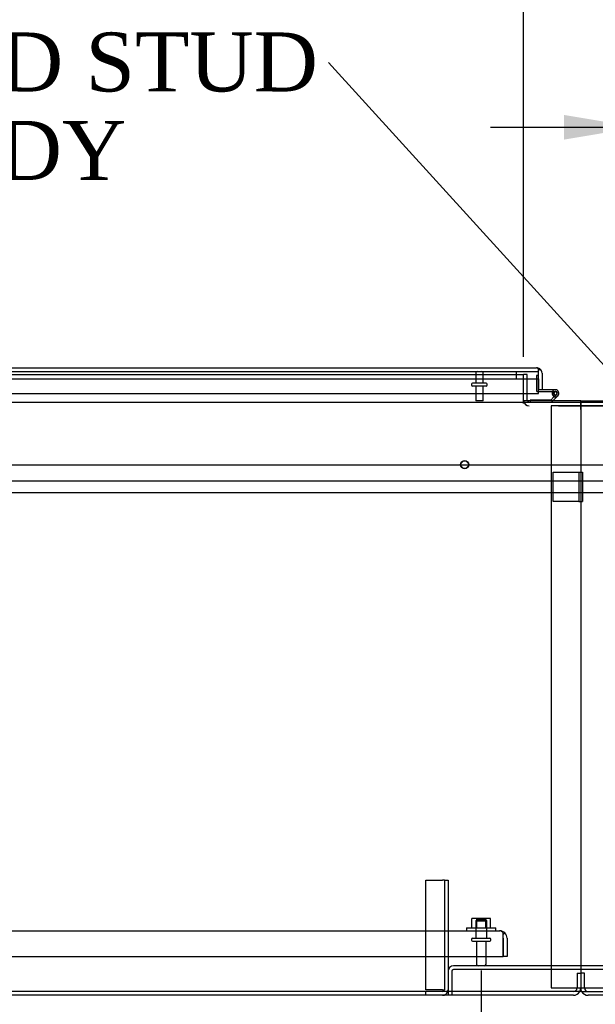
# Model space of a CAD drawing. Header units: inches. Extents: x 2 to 538, y -2 to 358.
# Tile 11 of 40: x 132 to 151, y 27 to 61. Entities that reach past the tile are written whole.
import ezdxf
from ezdxf import colors
from ezdxf.entities.mleader import LeaderData, LeaderLine
from ezdxf.enums import TextEntityAlignment as Align
from ezdxf.lldxf.tags import DXFTag
from ezdxf.math import Vec2, Vec3

# ---------------------------------------------------------------- set-up
doc = ezdxf.new("R2010")
doc.units = ezdxf.units.IN
doc.header["$MEASUREMENT"] = 0
for name, color, linetype in [('COM40146', 7, 'Continuous'), ('COM40430', 7, 'Continuous'), ('COM52831', 7, 'Continuous'), ('COM52839', 7, 'Continuous'), ('COM52841', 7, 'Continuous'), ('COM53516', 7, 'Continuous'), ('COM53520', 7, 'Continuous'), ('COM54578-80', 7, 'Continuous'), ('COM70334', 7, 'Continuous'), ('COM71127-2', 7, 'Continuous'), ('COM71130-2', 7, 'Continuous'), ('COM71132-2', 7, 'Continuous'), ('COM71133-2', 7, 'Continuous'), ('Default', 7, 'Continuous'), ('GSK11033', 7, 'Continuous'), ('NTS166105', 7, 'Continuous'), ('STD21878', 7, 'Continuous'), ('STD26093', 7, 'Continuous'), ('STD26094', 7, 'Continuous'), ('WAF25059', 7, 'Continuous')]:
    doc.layers.add(name, color=color, linetype=linetype)
doc.styles.add('SEACAD_Times_New_Roman', font='times.ttf')
tags = doc.linetypes.add('CENTER2', pattern=[1.125, 0.75, -0.125, 0.125, -0.125]).pattern_tags.tags
tags[10:11] = [DXFTag(74, 4), DXFTag(75, 0), DXFTag(340, '0'), DXFTag(46, 0.0), DXFTag(50, 0.0), DXFTag(44, 0.0), DXFTag(45, 0.0)]
tags[8:9] = [DXFTag(74, 4), DXFTag(75, 0), DXFTag(340, '0'), DXFTag(46, 0.0), DXFTag(50, 0.0), DXFTag(44, 0.0), DXFTag(45, 0.0)]
tags[6:7] = [DXFTag(74, 4), DXFTag(75, 0), DXFTag(340, '0'), DXFTag(46, 0.0), DXFTag(50, 0.0), DXFTag(44, 0.0), DXFTag(45, 0.0)]
tags[4:5] = [DXFTag(74, 4), DXFTag(75, 0), DXFTag(340, '0'), DXFTag(46, 0.0), DXFTag(50, 0.0), DXFTag(44, 0.0), DXFTag(45, 0.0)]
tags = doc.linetypes.add('HIDDEN2', pattern=[0.1875, 0.125, -0.0625]).pattern_tags.tags
tags[6:7] = [DXFTag(74, 4), DXFTag(75, 0), DXFTag(340, '0'), DXFTag(46, 0.0), DXFTag(50, 0.0), DXFTag(44, 0.0), DXFTag(45, 0.0)]
tags[4:5] = [DXFTag(74, 4), DXFTag(75, 0), DXFTag(340, '0'), DXFTag(46, 0.0), DXFTag(50, 0.0), DXFTag(44, 0.0), DXFTag(45, 0.0)]
doc.dimstyles.new('HAMMOND_(STH_-_540x360)', dxfattribs={"dimtxt": 2, "dimasz": 2.5, "dimexe": 1, "dimexo": 1, "dimgap": 0.5, "dimtad": 0, "dimtih": 1, "dimtoh": 1, "dimzin": 0, "dimdsep": 46, "dimtxsty": 'SEACAD_Times_New_Roman', "dimblk1": '_SE_FILLED', "dimblk2": '_SE_FILLED', "dimsah": 1, "dimcen": 1, "dimadec": 0, "dimazin": 0, "dimtfac": 0.8, "dimtofl": 0, "dimtmove": 0, "dimatfit": 3, "dimfxl": 1, "dimtolj": 1, "dimtzin": 0, "dimarcsym": 0})

# ---------------------------------------------------------------- blocks, each defined once
blk = doc.blocks.new('SEANNOT_GROUP5')
at = {"layer": 'Default', "color": 7, "linetype": 'CENTER2'}
blk.add_line((78.082, 45.589), (223.095, 45.589), dxfattribs=at)
blk = doc.blocks.new('SE1')
at = {"layer": 'COM40146', "color": 7, "linetype": 'HIDDEN2'}
for p, q in [((78.338, 29.776), (147.838, 29.776)), ((147.838, 29.776), (147.839, 29.776)), ((147.839, 29.776), (147.838, 29.776)), ((147.963, 29.526), (147.963, 29.704)), ((147.963, 29.653), (148.014, 29.704)), ((147.963, 29.526), (147.963, 29.653)), ((147.963, 28.901), (147.963, 29.526)), ((147.963, 29.526), (147.963, 29.526)), ((147.963, 29.526), (147.963, 28.901)), ((148.088, 29.526), (148.088, 28.901)), ((78.213, 28.901), (147.963, 28.901)), ((148.088, 28.901), (147.963, 28.901))]:
    blk.add_line(p, q, dxfattribs=at)
for start, end in [(89.9564, 90), (45.4399, 89.8781), (0, 45.4399)]:
    blk.add_arc((147.838, 29.526), 0.25, start, end, dxfattribs=at)
blk.add_open_spline([(147.963, 29.704), (147.942, 29.726), (147.922, 29.745), (147.88, 29.769), (147.859, 29.775), (147.839, 29.776)], degree=3, knots=[0, 0, 0, 0, 0.5, 0.5, 1, 1, 1, 1], dxfattribs=at)
at = {"layer": 'COM40430', "color": 7, "linetype": 'HIDDEN2'}
for p, q in [((145.338, 31.495), (145.903, 31.495)), ((145.338, 27.774), (145.338, 31.495)), ((145.963, 31.495), (145.903, 31.495)), ((145.963, 31.495), (145.963, 27.774)), ((145.963, 31.495), (146.088, 31.495)), ((146.088, 31.495), (146.088, 27.774)), ((145.903, 27.774), (145.338, 27.774)), ((145.903, 27.774), (145.963, 27.774))]:
    blk.add_line(p, q, dxfattribs=at)
at = {"layer": 'COM40430', "color": 7, "linetype": 'Continuous'}
for p, q in [((145.338, 27.589), (145.338, 27.714)), ((145.903, 27.589), (145.338, 27.589))]:
    blk.add_line(p, q, dxfattribs=at)
at = {"layer": 'COM40430', "color": 7, "linetype": 'HIDDEN2'}
for radius, start in [(0.06, 270), (0.185, 341.0754)]:
    blk.add_arc((145.903, 27.774), radius, start, 0, dxfattribs=at)
at = {"layer": 'COM40430', "color": 7, "linetype": 'Continuous'}
blk.add_arc((145.903, 27.774), 0.185, 270, 341.0754, dxfattribs=at)
at = {"layer": 'COM52831', "color": 7, "linetype": 'HIDDEN2'}
for p, q in [((149.651, 45.339), (150.466, 45.339)), ((149.651, 44.339), (149.651, 45.339)), ((150.466, 45.339), (150.526, 45.339)), ((150.526, 45.339), (150.526, 44.339)), ((150.526, 45.339), (150.651, 45.339)), ((150.651, 45.339), (150.651, 44.339)), ((150.466, 44.339), (149.651, 44.339)), ((150.526, 44.339), (150.466, 44.339)), ((150.526, 44.339), (150.651, 44.339))]:
    blk.add_line(p, q, dxfattribs=at)
at = {"layer": 'COM52839', "color": 7, "linetype": 'HIDDEN2'}
for p, q in [((148.776, 48.651), (148.651, 48.651)), ((148.776, 48.001), (148.776, 48.651))]:
    blk.add_line(p, q, dxfattribs=at)
at = {"layer": 'COM52839', "color": 7, "linetype": 'Continuous'}
blk.add_line((148.776, 47.774), (148.776, 48.001), dxfattribs=at)
for radius, end in [(0.185, 187.1503), (0.06, 202.5687)]:
    blk.add_arc((148.836, 47.774), radius, 180, end, dxfattribs=at)
at = {"layer": 'COM52839', "color": 7, "linetype": 'HIDDEN2'}
for radius, start in [(0.185, 187.1503), (0.06, 202.5687)]:
    blk.add_arc((148.836, 47.774), radius, start, 270, dxfattribs=at)
at = {"layer": 'COM52841', "color": 7, "linetype": 'HIDDEN2'}
for p, q in [((146.213, 28.404), (146.213, 27.589)), ((154.903, 28.589), (146.273, 28.589)), ((154.903, 28.464), (146.273, 28.464)), ((146.088, 27.774), (146.088, 27.589))]:
    blk.add_line(p, q, dxfattribs=at)
for radius in [0.185, 0.06]:
    blk.add_arc((146.273, 28.404), radius, 90, 180, dxfattribs=at)
at = {"layer": 'COM53516', "color": 7, "linetype": 'Continuous'}
for p, q in [((113.211, 48.876), (149.091, 48.876)), ((149.091, 48.876), (149.091, 48.876)), ((149.091, 48.876), (149.091, 48.876)), ((149.091, 48.876), (149.091, 48.876)), ((149.151, 48.773), (149.2, 48.84)), ((149.151, 48.691), (149.151, 48.84)), ((149.151, 48.691), (149.151, 48.773)), ((149.151, 48.691), (149.151, 48.691)), ((149.151, 48.001), (149.151, 48.691)), ((149.151, 48.501), (149.151, 48.129)), ((149.276, 48.691), (149.276, 48.129)), ((149.276, 48.129), (149.151, 48.129)), ((113.211, 48.001), (149.151, 48.001))]:
    blk.add_line(p, q, dxfattribs=at)
for start, end in [(89.9411, 90), (53.806, 89.8792), (0, 53.806)]:
    blk.add_arc((149.091, 48.691), 0.185, start, end, dxfattribs=at)
blk.add_open_spline([(149.151, 48.84), (149.141, 48.851), (149.131, 48.86), (149.116, 48.869), (149.111, 48.872), (149.101, 48.875), (149.096, 48.876), (149.091, 48.876)], degree=3, knots=[0, 0, 0, 0, 0.5, 0.5, 0.75, 0.75, 1, 1, 1, 1], dxfattribs=at)
at = {"layer": 'COM53520', "color": 7, "linetype": 'HIDDEN2'}
for p, q in [((221.901, 45.026), (115.901, 45.026)), ((115.901, 44.651), (221.901, 44.651))]:
    blk.add_line(p, q, dxfattribs=at)
at = {"layer": 'COM54578-80', "color": 7, "linetype": 'HIDDEN2'}
for p, q in [((149.089, 48.616), (149.089, 48.092)), ((149.151, 48.616), (149.089, 48.616)), ((149.114, 48.067), (149.151, 48.067)), ((149.614, 48.012), (149.676, 48.012)), ((149.676, 48.017), (149.668, 48.017)), ((149.692, 48.067), (149.731, 48.067)), ((149.767, 47.97), (149.696, 47.9))]:
    blk.add_line(p, q, dxfattribs=at)
at = {"layer": 'COM54578-80', "color": 7, "linetype": 'Continuous'}
for p, q in [((149.731, 48.129), (149.276, 48.129)), ((148.879, 47.776), (148.879, 47.714)), ((149.572, 47.776), (148.879, 47.776)), ((149.151, 48.067), (149.692, 48.067)), ((149.682, 47.886), (149.572, 47.776)), ((149.598, 47.714), (149.766, 47.881)), ((149.668, 48.017), (149.614, 48.022)), ((149.668, 48.024), (149.668, 47.999)), ((149.696, 47.9), (149.682, 47.886)), ((149.743, 48.074), (149.718, 48.074)), ((149.718, 47.949), (149.743, 47.949)), ((149.766, 47.881), (149.81, 47.925)), ((149.793, 47.999), (149.793, 48.024))]:
    blk.add_line(p, q, dxfattribs=at)
for centre, radius, start, end in [((149.731, 48.012), 0.117, 174.7841, 90), ((149.731, 48.012), 0.117, 151.9602, 174.7841), ((149.718, 48.024), 0.05, 90, 180), ((149.718, 47.999), 0.05, 180, 270), ((149.731, 48.012), 0.135, 248.9858, 284.9706), ((149.743, 48.024), 0.05, 0, 90), ((149.743, 47.999), 0.05, 270, 0)]:
    blk.add_arc(centre, radius, start, end, dxfattribs=at)
at = {"layer": 'COM54578-80', "color": 7, "linetype": 'HIDDEN2'}
for centre, radius, start, end in [((149.731, 48.012), 0.117, 90, 151.9602), ((149.114, 48.092), 0.025, 180, 270), ((149.731, 48.012), 0.055, 174.7841, 90), ((149.731, 48.012), 0.055, 90, 174.7841)]:
    blk.add_arc(centre, radius, start, end, dxfattribs=at)
at = {"layer": 'COM70334', "color": 7, "linetype": 'HIDDEN2'}
for p, q in [((151.588, 47.589), (149.588, 47.589)), ((149.588, 47.589), (149.588, 27.839)), ((149.588, 27.839), (151.588, 27.839))]:
    blk.add_line(p, q, dxfattribs=at)
at = {"layer": 'COM71127-2', "color": 7, "linetype": 'HIDDEN2'}
for p, q in [((150.463, 28.339), (150.463, 27.839)), ((150.463, 28.339), (150.588, 28.339)), ((150.713, 28.339), (150.588, 28.339)), ((150.713, 27.839), (150.713, 28.339))]:
    blk.add_line(p, q, dxfattribs=at)
at = {"layer": 'COM71127-2', "color": 7, "linetype": 'Continuous'}
for p, q in [((150.338, 27.589), (91.838, 27.589)), ((209.338, 27.589), (150.838, 27.589))]:
    blk.add_line(p, q, dxfattribs=at)
at = {"layer": 'COM71127-2', "color": 7, "linetype": 'HIDDEN2'}
for centre, radius, start, end in [((150.338, 27.839), 0.125, 270, 0), ((150.338, 27.839), 0.25, 330, 0), ((150.838, 27.839), 0.25, 180, 210), ((150.838, 27.839), 0.125, 180, 270)]:
    blk.add_arc(centre, radius, start, end, dxfattribs=at)
at = {"layer": 'COM71127-2', "color": 7, "linetype": 'Continuous'}
for centre, start, end in [((150.338, 27.839), 270, 330), ((150.838, 27.839), 210, 270)]:
    blk.add_arc(centre, 0.25, start, end, dxfattribs=at)
at = {"layer": 'COM71130-2', "color": 7, "linetype": 'HIDDEN2'}
for p, q in [((148.651, 47.839), (148.651, 48.651)), ((148.651, 47.662), (148.651, 47.839)), ((148.651, 47.662), (148.651, 47.662)), ((150.588, 47.751), (150.588, 47.662)), ((150.588, 47.589), (150.588, 47.662)), ((150.588, 47.464), (150.588, 47.589))]:
    blk.add_line(p, q, dxfattribs=at)
blk.add_arc((150.603, 47.464), 0.015, 180, 180.5871, dxfattribs=at)
at = {"layer": 'COM71132-2', "color": 7, "linetype": 'HIDDEN2'}
for p, q in [((77.901, 48.651), (148.651, 48.651)), ((148.651, 48.001), (148.651, 48.651)), ((149.635, 47.751), (148.879, 47.751))]:
    blk.add_line(p, q, dxfattribs=at)
at = {"layer": 'COM71132-2', "color": 7, "linetype": 'Continuous'}
for p, q in [((148.651, 47.839), (148.651, 48.001)), ((148.651, 47.751), (148.651, 47.839)), ((77.901, 47.714), (150.588, 47.714)), ((148.879, 47.751), (148.651, 47.751)), ((150.588, 47.751), (149.635, 47.751)), ((150.588, 47.714), (150.588, 47.751)), ((150.588, 47.714), (150.588, 47.464)), ((150.588, 47.464), (150.588, 27.714)), ((150.588, 27.714), (76.151, 27.714))]:
    blk.add_line(p, q, dxfattribs=at)
at = {"layer": 'COM71133-2', "color": 7, "linetype": 'Continuous'}
for p, q in [((150.588, 47.714), (150.588, 47.751)), ((150.588, 47.751), (151.541, 47.751)), ((150.588, 47.464), (150.588, 47.714)), ((150.588, 47.714), (223.276, 47.714)), ((150.588, 47.464), (150.588, 27.714)), ((150.588, 27.714), (225.026, 27.714))]:
    blk.add_line(p, q, dxfattribs=at)
at = {"layer": 'GSK11033', "color": 7, "linetype": 'HIDDEN2'}
for p, q in [((113.369, 48.751), (149.151, 48.751)), ((113.369, 48.501), (149.151, 48.501)), ((148.401, 48.751), (148.401, 48.501))]:
    blk.add_line(p, q, dxfattribs=at)
at = {"layer": 'GSK11033', "color": 7, "linetype": 'Continuous'}
for p, q in [((149.151, 48.751), (149.151, 48.751)), ((149.151, 48.501), (149.151, 48.751)), ((149.151, 48.501), (149.151, 48.501))]:
    blk.add_line(p, q, dxfattribs=at)
at = {"layer": 'NTS166105', "color": 7, "linetype": 'HIDDEN2'}
for p, q in [((147.059, 30.192), (146.897, 30.192)), ((146.897, 29.872), (146.897, 30.192)), ((147.368, 30.192), (147.059, 30.192)), ((147.059, 29.872), (147.059, 30.192)), ((147.529, 30.192), (147.368, 30.192)), ((147.368, 29.872), (147.368, 30.192)), ((147.529, 29.872), (147.529, 30.192))]:
    blk.add_line(p, q, dxfattribs=at)
at = {"layer": 'STD21878', "color": 7, "linetype": 'HIDDEN2'}
for radius in [0.141, 0.125]:
    blk.add_circle((146.651, 45.589), radius, dxfattribs=at)
at = {"layer": 'STD26093', "color": 7, "linetype": 'HIDDEN2'}
for p, q in [((147.026, 48.705), (147.026, 48.351)), ((147.276, 48.351), (147.276, 48.705)), ((146.886, 48.321), (146.886, 48.281)), ((147.386, 48.351), (146.916, 48.351)), ((147.386, 48.251), (146.916, 48.251)), ((147.026, 48.251), (147.026, 47.751)), ((147.276, 47.751), (147.276, 48.251)), ((147.416, 48.281), (147.416, 48.321)), ((147.276, 47.751), (147.026, 47.751))]:
    blk.add_line(p, q, dxfattribs=at)
for centre, radius, start, end in [((147.072, 48.705), 0.046, 90, 180), ((147.23, 48.705), 0.046, 0, 90), ((146.916, 48.321), 0.03, 90, 180), ((146.916, 48.281), 0.03, 180, 270), ((147.386, 48.321), 0.03, 0, 90), ((147.386, 48.281), 0.03, 270, 0)]:
    blk.add_arc(centre, radius, start, end, dxfattribs=at)
at = {"layer": 'STD26094', "color": 7, "linetype": 'HIDDEN2'}
for p, q in [((147.063, 30.151), (147.026, 30.113)), ((147.026, 30.113), (147.401, 30.113)), ((147.026, 30.113), (147.026, 29.526)), ((147.363, 30.151), (147.063, 30.151)), ((147.401, 30.113), (147.363, 30.151)), ((147.401, 29.526), (147.401, 30.113)), ((146.888, 29.496), (146.888, 29.456)), ((146.918, 29.526), (147.508, 29.526)), ((146.918, 29.426), (147.508, 29.426)), ((147.048, 29.426), (147.048, 28.649)), ((147.378, 28.649), (147.378, 29.426)), ((147.538, 29.456), (147.538, 29.496))]:
    blk.add_line(p, q, dxfattribs=at)
for centre, radius, start, end in [((146.918, 29.496), 0.03, 90, 180), ((146.918, 29.456), 0.03, 180, 270), ((147.508, 29.496), 0.03, 0, 90), ((147.508, 29.456), 0.03, 270, 0), ((147.108, 28.649), 0.06, 180, 270), ((147.318, 28.649), 0.06, 270, 0)]:
    blk.add_arc(centre, radius, start, end, dxfattribs=at)
at = {"layer": 'WAF25059', "color": 7, "linetype": 'HIDDEN2'}
for p, q in [((146.713, 29.872), (147.713, 29.872)), ((146.713, 29.872), (146.713, 29.776)), ((147.713, 29.776), (147.713, 29.872))]:
    blk.add_line(p, q, dxfattribs=at)
blk = doc.blocks.new('DMBLK3553')
at = {"layer": 'Default', "linetype": 'Continuous'}
for points in [[(115.588, 22.523), (115.588, 23.357), (113.088, 22.94)], [(144.713, 22.523), (147.213, 22.94), (144.713, 23.357)]]:
    blk.add_hatch(color=7, dxfattribs=at).paths.add_polyline_path(points)
at = {"layer": 'Default', "color": 7, "linetype": 'Continuous'}
for p, q in [((113.088, 28.426), (113.088, 21.94)), ((147.213, 28.426), (147.213, 21.94)), ((126.038, 22.94), (113.088, 22.94)), ((147.213, 22.94), (134.263, 22.94))]:
    blk.add_line(p, q, dxfattribs=at)
at = {"layer": 'Default', "color": 7, "linetype": 'Continuous', "style": 'SEACAD_Times_New_Roman'}
blk.add_text('34.13', height=2, dxfattribs=at).set_placement((126.738, 23.94), align=Align.TOP_LEFT)
blk = doc.blocks.new('_SE_FILLED')
at = {"color": 0}
blk.add_line((0, 0), (-1, 0), dxfattribs=at)
blk.add_solid([(0, 0), (-1, -0.1665), (-1, 0.1665), (0, 0)], dxfattribs=at)
blk = doc.blocks.new('DMBLK3555')
at = {"layer": 'Default', "linetype": 'Continuous'}
for points in [[(150.026, 57.452), (150.026, 56.618), (152.526, 57.035)], [(157.026, 57.452), (154.526, 57.035), (157.026, 56.618)]]:
    blk.add_hatch(color=7, dxfattribs=at).paths.add_polyline_path(points)
at = {"layer": 'Default', "color": 7, "linetype": 'Continuous'}
for p, q in [((152.526, 49.245), (152.526, 58.035)), ((154.526, 46.589), (154.526, 58.035)), ((147.526, 57.035), (152.526, 57.035)), ((154.526, 57.035), (157.772, 57.035)), ((157.772, 57.035), (158.772, 57.035))]:
    blk.add_line(p, q, dxfattribs=at)
at = {"layer": 'Default', "color": 7, "linetype": 'Continuous', "style": 'SEACAD_Times_New_Roman'}
for s, p in [('I/S', (166.322, 58.035)), ('2.00', (159.614, 58.035)), ('TYP', (159.472, 55.035))]:
    blk.add_text(s, height=2, dxfattribs=at).set_placement(p, align=Align.TOP_LEFT)
blk = doc.blocks.new('DMBLK3557')
at = {"layer": 'Default', "linetype": 'Continuous'}
for points in [[(80.401, 66.448), (77.901, 66.031), (80.401, 65.614)], [(146.151, 66.448), (146.151, 65.614), (148.651, 66.031)]]:
    blk.add_hatch(color=7, dxfattribs=at).paths.add_polyline_path(points)
at = {"layer": 'Default', "color": 7, "linetype": 'Continuous'}
for p, q in [((77.901, 49.245), (77.901, 67.031)), ((148.651, 49.245), (148.651, 67.031)), ((77.901, 66.031), (108.381, 66.031)), ((118.17, 66.031), (148.651, 66.031))]:
    blk.add_line(p, q, dxfattribs=at)
at = {"layer": 'Default', "color": 7, "linetype": 'Continuous', "style": 'SEACAD_Times_New_Roman'}
for s, p in [('70.75', (109.863, 67.031)), ('DOOR', (109.081, 64.031))]:
    blk.add_text(s, height=2, dxfattribs=at).set_placement(p, align=Align.TOP_LEFT)
blk = doc.blocks.new('DMBLK3569')
at = {"layer": 'Default', "linetype": 'Continuous'}
for points in [[(170.271, 48.089), (169.438, 48.089), (169.855, 45.589)], [(170.271, 45.089), (169.855, 47.589), (169.438, 45.089)]]:
    blk.add_hatch(color=7, dxfattribs=at).paths.add_polyline_path(points)
at = {"layer": 'Default', "color": 7, "linetype": 'Continuous'}
for p, q in [((169.855, 54.522), (170.855, 54.522)), ((169.855, 54.522), (169.855, 45.589)), ((149.836, 47.589), (170.855, 47.589)), ((155.526, 45.589), (170.855, 45.589))]:
    blk.add_line(p, q, dxfattribs=at)
at = {"layer": 'Default', "color": 7, "linetype": 'Continuous', "style": 'SEACAD_Times_New_Roman'}
for s, p in [('2.00', (171.697, 55.522)), ('I/S', (178.405, 55.522)), ('TYP', (171.555, 52.522))]:
    blk.add_text(s, height=2, dxfattribs=at).set_placement(p, align=Align.TOP_LEFT)

msp = doc.modelspace()

# ---------------------------------------------------------------- block references
at = {"layer": 'Default'}
for name in ['SE1', 'SEANNOT_GROUP5']:
    msp.add_blockref(name, (0, 0), dxfattribs=at)

# ---------------------------------------------------------------- dimensions: what is measured, and where the dimension line sits
at = {"layer": 'Default', "color": 7, "linetype": 'Continuous'}
dim = msp.add_linear_dim(base=(77.901, 66.031), p1=(77.901, 48.245), p2=(148.651, 48.245), angle=0, text='\\A1;<>\\PDOOR', dimstyle='HAMMOND_(STH_-_540x360)', dxfattribs=at)
dim.commit()
dim.dimension.update_dxf_attribs({"geometry": 'DMBLK3557', "text_midpoint": (113.276, 66.031), "dimtype": 161})
dim = msp.add_linear_dim(base=(154.526, 57.035), p1=(152.526, 48.245), p2=(154.526, 45.589), text='\\A1;<> I/S\\PTYP', dimstyle='HAMMOND_(STH_-_540x360)', override={"dimtmove": 1}, dxfattribs=at)
dim.commit()
dim.dimension.update_dxf_attribs({"geometry": 'DMBLK3555', "text_midpoint": (158.772, 57.035), "dimtype": 160})
dim = msp.add_linear_dim(base=(169.855, 45.589), p1=(148.836, 47.589), p2=(154.526, 45.589), angle=90, text='\\A1;<> I/S\\PTYP', dimstyle='HAMMOND_(STH_-_540x360)', override={"dimtmove": 1}, dxfattribs=at)
dim.commit()
dim.dimension.update_dxf_attribs({"geometry": 'DMBLK3569', "text_midpoint": (170.855, 54.522), "dimtype": 160})
dim = msp.add_linear_dim(base=(113.088241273, 22.939899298), p1=(147.213241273, 29.425539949), p2=(113.088241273, 29.425539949), text='\\A1;<>', dimstyle='HAMMOND_(STH_-_540x360)', dxfattribs=at)
dim.commit()
dim.dimension.update_dxf_attribs({"geometry": 'DMBLK3553', "text_midpoint": (130.15074174, 22.939899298), "dimtype": 160})

# ---------------------------------------------------------------- leaders
ml = msp.add_multileader_mtext('Standard', dxfattribs=at)
ml.set_content('{\\pxsm0.9;\\fTimes New Roman|b0||i0||c0|p34;\\W1.;GROUND STUD\\PBODY\\P}', color=7)
ml.set_leader_properties()
ml.build(insert=Vec2(0, 0))
ml.multileader.update_dxf_attribs({"dogleg_length": 0, "arrow_head_size": 2.5})
ctx = ml.context
ctx.base_point, ctx.char_height, ctx.arrow_head_size, ctx.landing_gap_size = Vec3(120.362, 58.319), 2, 2.5, 0.7
ctx.text_align_type = 1
notes = []
notes.append((ctx, [(0, (1, 1, 0), (142.033, 59.229), (-1, 0), 0, [(0, [(154.393, 45.633)], 0, [])])]))
ctx.mtext.insert, ctx.mtext.alignment = Vec3(130.892, 60.251), 2
for ctx, leaders in notes:
    for number, flags, end, landing, length, lines in leaders:
        leader = LeaderData()
        leader.index, (leader.has_last_leader_line, leader.has_dogleg_vector, leader.attachment_direction) = number, flags
        leader.last_leader_point, leader.dogleg_vector, leader.dogleg_length = Vec3(end), Vec3(landing), length
        for number, points, colour, breaks in lines:
            line = LeaderLine()
            line.index, line.vertices, line.color, line.breaks = number, Vec3.list(points), colors.encode_raw_color(colour), breaks
            leader.lines.append(line)
        ctx.leaders.append(leader)

doc.saveas('drawing.dxf')
